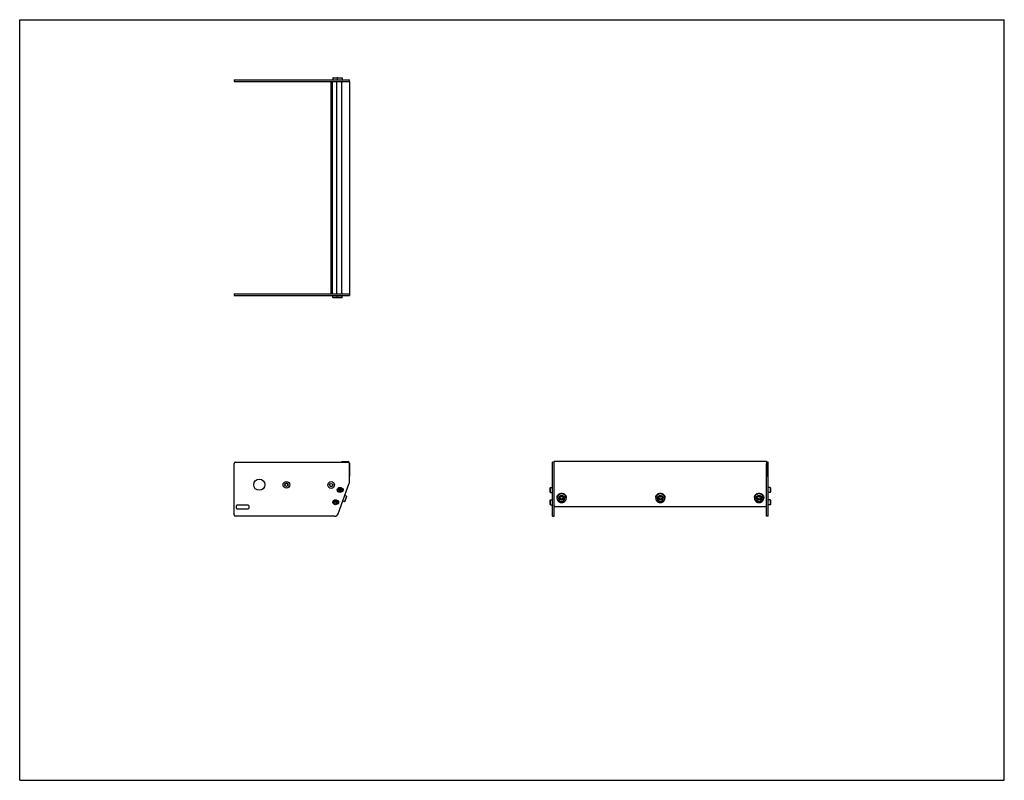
# Model space of a CAD drawing. Header units: inches. Extents: x 0 to 66, y 0 to 51.
import ezdxf

# ---------------------------------------------------------------- set-up
doc = ezdxf.new("R2010")
doc.units = ezdxf.units.IN
doc.header["$LTSCALE"] = 3.63
doc.header["$MEASUREMENT"] = 0
doc.layers.get('0').update_dxf_attribs({"linetype": 'CONTINUOUS'})
for name, color, linetype in [('351200_DEFAULT_AS_MACHINED__BL0', 7, 'CONTINUOUS'), ('351201_BL1', 7, 'CONTINUOUS'), ('351202_WW_351202_14_BL5', 7, 'CONTINUOUS'), ('351203_WW_351203_14_BL8', 7, 'CONTINUOUS'), ('605279P_BL11', 7, 'CONTINUOUS'), ('605279P_BL13', 7, 'CONTINUOUS'), ('605279P_BL9', 7, 'CONTINUOUS'), ('9505XXM_950512M_BL2', 7, 'CONTINUOUS'), ('9505XXM_950512M_BL3', 7, 'CONTINUOUS'), ('9505XXM_950512M_BL6', 7, 'CONTINUOUS'), ('9505XXM_950512M_BL7', 7, 'CONTINUOUS'), ('9506XXM_950612M_BL10', 7, 'CONTINUOUS'), ('9506XXM_950612M_BL12', 7, 'CONTINUOUS'), ('9506XXM_950612M_BL4', 7, 'CONTINUOUS')]:
    doc.layers.add(name, color=color, linetype=linetype)

# ---------------------------------------------------------------- blocks, each defined once
blk = doc.blocks.new('351200_DEFAULT_AS_MACHINED__BL0', base_point=(25.103, 25.16))
at = {"layer": '351200_DEFAULT_AS_MACHINED__BL0', "color": 7, "linetype": 'CONTINUOUS'}
for p, q in [((14.38, 32.618), (21.664, 32.618)), ((14.38, 32.618), (14.38, 32.498)), ((14.38, 32.498), (22.1, 32.498)), ((22.1, 32.618), (22.1, 32.498)), ((14.38, 17.792), (14.38, 21.234)), ((14.47, 21.324), (22.01, 21.324)), ((22.1, 19.965), (22.1, 21.234)), ((35.706, 17.702), (35.706, 21.324)), ((35.826, 21.324), (35.706, 21.324)), ((35.826, 17.702), (35.826, 21.249)), ((21.342, 17.867), (22.095, 19.934)), ((21.584, 19.579), (21.596, 19.579)), ((21.584, 19.36), (21.596, 19.36)), ((21.285, 18.757), (21.297, 18.757)), ((21.285, 18.537), (21.297, 18.537)), ((14.505, 18.392), (14.505, 18.262)), ((15.32, 18.452), (14.565, 18.452)), ((14.565, 18.202), (15.32, 18.202)), ((15.38, 18.262), (15.38, 18.392)), ((21.107, 17.702), (14.47, 17.702)), ((35.706, 17.702), (35.826, 17.702))]:
    blk.add_line(p, q, dxfattribs=at)
for centre, radius in [((16.06, 19.819), 0.375), ((17.88, 19.813), 0.226), ((17.88, 19.813), 0.11), ((20.88, 19.802), 0.226), ((20.88, 19.802), 0.11)]:
    blk.add_circle(centre, radius, dxfattribs=at)
for centre, radius, start, end in [((14.47, 21.234), 0.09, 90, 180), ((22.01, 21.234), 0.09, 0, 90), ((22.01, 19.965), 0.09, 340, 360), ((21.596, 19.469), 0.11, 270, 90), ((21.297, 18.647), 0.11, 270, 90), ((14.565, 18.392), 0.06, 90, 180), ((14.565, 18.262), 0.06, 180, 270), ((15.32, 18.392), 0.06, 0, 90), ((15.32, 18.262), 0.06, 270, 360), ((21.107, 17.952), 0.25, 270, 340), ((14.47, 17.792), 0.09, 180, 270)]:
    blk.add_arc(centre, radius, start, end, dxfattribs=at)
blk = doc.blocks.new('351201_BL1', base_point=(32.281, 32.338))
at = {"layer": '351201_BL1', "color": 7, "linetype": 'CONTINUOUS'}
for p, q in [((14.38, 46.974), (14.38, 46.854)), ((14.38, 46.974), (22.1, 46.974)), ((22.1, 46.854), (22.1, 46.974)), ((14.38, 46.854), (21.664, 46.854)), ((50.182, 21.324), (50.062, 21.324)), ((50.062, 17.701), (50.062, 21.249)), ((50.182, 17.701), (50.182, 21.324)), ((15.32, 18.451), (14.565, 18.451)), ((21.107, 17.701), (14.47, 17.701)), ((50.182, 17.701), (50.062, 17.701))]:
    blk.add_line(p, q, dxfattribs=at)
for centre, start, end in [((17.88, 19.812), 0, 180), ((20.88, 19.812), 182.53389, 357.3372)]:
    blk.add_arc(centre, 0.11, start, end, dxfattribs=at)
blk = doc.blocks.new('9505XXM_950512M_BL2', base_point=(28.349, 25.489))
at = {"layer": '9505XXM_950512M_BL2', "color": 7, "linetype": 'CONTINUOUS'}
for p, q in [((20.991, 32.38), (20.991, 32.498)), ((21.29, 32.38), (20.991, 32.38)), ((21.011, 32.36), (20.991, 32.38)), ((21.306, 32.36), (21.011, 32.36)), ((21.306, 32.36), (21.308, 32.362)), ((21.093, 18.664), (21.141, 18.713)), ((21.111, 18.599), (21.093, 18.664)), ((21.177, 18.581), (21.111, 18.599)), ((21.141, 18.713), (21.206, 18.695)), ((21.224, 18.63), (21.177, 18.581)), ((21.206, 18.695), (21.224, 18.63)), ((35.568, 18.795), (35.588, 18.814)), ((35.568, 18.499), (35.568, 18.795)), ((35.568, 18.499), (35.588, 18.48)), ((35.588, 18.48), (35.588, 18.814)), ((35.588, 18.814), (35.706, 18.814)), ((35.588, 18.48), (35.706, 18.48))]:
    blk.add_line(p, q, dxfattribs=at)
for radius in [0.167, 0.148, 0.0682]:
    blk.add_circle((21.159, 18.647), radius, dxfattribs=at)
blk = doc.blocks.new('9505XXM_950512M_BL3', base_point=(28.498, 25.9))
at = {"layer": '9505XXM_950512M_BL3', "color": 7, "linetype": 'CONTINUOUS'}
for p, q in [((21.29, 32.38), (21.29, 32.498)), ((21.625, 32.38), (21.29, 32.38)), ((21.31, 32.36), (21.29, 32.38)), ((21.605, 32.36), (21.31, 32.36)), ((21.605, 32.36), (21.625, 32.38)), ((21.625, 32.38), (21.625, 32.498)), ((21.39, 19.476), (21.43, 19.531)), ((21.418, 19.414), (21.39, 19.476)), ((21.486, 19.407), (21.418, 19.414)), ((21.43, 19.531), (21.497, 19.525)), ((21.526, 19.463), (21.486, 19.407)), ((21.497, 19.525), (21.526, 19.463)), ((35.568, 19.617), (35.588, 19.637)), ((35.568, 19.322), (35.568, 19.617)), ((35.568, 19.322), (35.588, 19.302)), ((35.588, 19.302), (35.588, 19.637)), ((35.588, 19.637), (35.706, 19.637)), ((35.588, 19.302), (35.706, 19.302))]:
    blk.add_line(p, q, dxfattribs=at)
for radius in [0.167, 0.148, 0.0682]:
    blk.add_circle((21.458, 19.469), radius, dxfattribs=at)
blk = doc.blocks.new('9506XXM_950612M_BL4', base_point=(29.088, 18.892))
at = {"layer": '9506XXM_950612M_BL4', "color": 7, "linetype": 'CONTINUOUS'}
for p, q in [((21.763, 18.683), (21.654, 18.723)), ((21.898, 19.053), (21.763, 18.683)), ((21.788, 18.695), (21.763, 18.683)), ((21.898, 19.053), (21.788, 19.093)), ((21.91, 19.028), (21.788, 18.695)), ((21.91, 19.028), (21.898, 19.053)), ((36.129, 18.868), (36.129, 18.915)), ((36.24, 18.835), (36.259, 18.919)), ((36.307, 18.778), (36.24, 18.835)), ((36.247, 18.869), (36.307, 18.818)), ((36.259, 18.919), (36.346, 18.945)), ((36.307, 18.818), (36.393, 18.844)), ((36.307, 18.778), (36.307, 18.818)), ((36.393, 18.804), (36.307, 18.778)), ((36.346, 18.945), (36.413, 18.887)), ((36.405, 18.894), (36.393, 18.844)), ((36.413, 18.887), (36.393, 18.804)), ((36.393, 18.804), (36.393, 18.844)), ((36.523, 18.868), (36.523, 18.915))]:
    blk.add_line(p, q, dxfattribs=at)
for centre, start, end in [((36.304, 18.915), 166.80005, 179.98872), ((36.304, 18.868), 166.80001, 179.9898), ((36.349, 18.868), 346.80001, 359.9898)]:
    blk.add_arc(centre, 0.174, start, end, dxfattribs=at)
for points, knots in [([(36.129, 18.868), (36.129, 18.862), (36.13, 18.854), (36.131, 18.843), (36.133, 18.832), (36.136, 18.818), (36.142, 18.802), (36.149, 18.786), (36.158, 18.771), (36.168, 18.757), (36.179, 18.744), (36.192, 18.732), (36.206, 18.721), (36.221, 18.712), (36.236, 18.703), (36.253, 18.696), (36.27, 18.691), (36.287, 18.686), (36.305, 18.684), (36.323, 18.683), (36.341, 18.683), (36.359, 18.685), (36.376, 18.689), (36.394, 18.694), (36.41, 18.7), (36.426, 18.708), (36.441, 18.718), (36.455, 18.728), (36.468, 18.74), (36.48, 18.752), (36.491, 18.766), (36.5, 18.781), (36.508, 18.796), (36.514, 18.812), (36.517, 18.823), (36.518, 18.828)], [0, 0, 0, 0, 0.030205, 0.045323, 0.060454, 0.09076, 0.12116, 0.151681, 0.182344, 0.213168, 0.244162, 0.275333, 0.306679, 0.338196, 0.36987, 0.401685, 0.43362, 0.46565, 0.497747, 0.529881, 0.562021, 0.594135, 0.626193, 0.658167, 0.690029, 0.721758, 0.753335, 0.784746, 0.815982, 0.847042, 0.877928, 0.908648, 0.939219, 0.969669, 1, 1, 1, 1]), ([(36.134, 18.955), (36.135, 18.96), (36.138, 18.971), (36.145, 18.987), (36.152, 19.003), (36.162, 19.017), (36.172, 19.031), (36.184, 19.043), (36.197, 19.055), (36.211, 19.066), (36.226, 19.075), (36.242, 19.083), (36.259, 19.089), (36.276, 19.094), (36.294, 19.098), (36.312, 19.1), (36.33, 19.1), (36.348, 19.099), (36.365, 19.097), (36.383, 19.093), (36.4, 19.087), (36.416, 19.08), (36.432, 19.072), (36.447, 19.062), (36.46, 19.051), (36.473, 19.039), (36.484, 19.026), (36.494, 19.012), (36.503, 18.997), (36.51, 18.981), (36.516, 18.965), (36.519, 18.952), (36.521, 18.94), (36.523, 18.929), (36.523, 18.921), (36.523, 18.915)], [0, 0, 0, 0, 0.030331, 0.060781, 0.091352, 0.122072, 0.152959, 0.184018, 0.215254, 0.246665, 0.278242, 0.309971, 0.341834, 0.373807, 0.405865, 0.437979, 0.470119, 0.502253, 0.53435, 0.56638, 0.598315, 0.63013, 0.661804, 0.693321, 0.724667, 0.755838, 0.786832, 0.817655, 0.848319, 0.87884, 0.90924, 0.939546, 0.954677, 0.969795, 1, 1, 1, 1]), ([(36.523, 18.868), (36.523, 18.874), (36.523, 18.882), (36.521, 18.893), (36.519, 18.904), (36.516, 18.918), (36.51, 18.934), (36.503, 18.95), (36.494, 18.965), (36.484, 18.979), (36.473, 18.992), (36.46, 19.004), (36.447, 19.015), (36.432, 19.024), (36.416, 19.033), (36.4, 19.04), (36.383, 19.045), (36.365, 19.05), (36.348, 19.052), (36.33, 19.053), (36.312, 19.053), (36.294, 19.051), (36.276, 19.047), (36.259, 19.042), (36.242, 19.036), (36.226, 19.028), (36.211, 19.019), (36.197, 19.008), (36.184, 18.996), (36.172, 18.984), (36.162, 18.97), (36.152, 18.955), (36.145, 18.94), (36.138, 18.924), (36.135, 18.913), (36.134, 18.908)], [0, 0, 0, 0, 0.030205, 0.045323, 0.060454, 0.09076, 0.12116, 0.151681, 0.182344, 0.213168, 0.244162, 0.275333, 0.306679, 0.338196, 0.36987, 0.401685, 0.43362, 0.46565, 0.497747, 0.529881, 0.562021, 0.594135, 0.626193, 0.658167, 0.690029, 0.721758, 0.753335, 0.784746, 0.815982, 0.847042, 0.877928, 0.908648, 0.939219, 0.969669, 1, 1, 1, 1]), ([(36.153, 18.897), (36.152, 18.892), (36.15, 18.881), (36.149, 18.865), (36.149, 18.848), (36.151, 18.832), (36.155, 18.819), (36.158, 18.808), (36.162, 18.798), (36.168, 18.786), (36.177, 18.771), (36.187, 18.758), (36.198, 18.746), (36.211, 18.735), (36.225, 18.725), (36.239, 18.716), (36.255, 18.709), (36.271, 18.703), (36.288, 18.698), (36.305, 18.696), (36.323, 18.695), (36.34, 18.695), (36.357, 18.697), (36.374, 18.701), (36.391, 18.706), (36.407, 18.713), (36.422, 18.721), (36.436, 18.73), (36.449, 18.741), (36.461, 18.753), (36.472, 18.766), (36.481, 18.78), (36.489, 18.794), (36.495, 18.81), (36.498, 18.82), (36.499, 18.825)], [0, 0, 0, 0, 0.03032, 0.060609, 0.09088, 0.121182, 0.151553, 0.166779, 0.182035, 0.212639, 0.243401, 0.274337, 0.30546, 0.336773, 0.368274, 0.39995, 0.431787, 0.463761, 0.495844, 0.528005, 0.560209, 0.592421, 0.624604, 0.656723, 0.688746, 0.720642, 0.752388, 0.783963, 0.815354, 0.846555, 0.877568, 0.908399, 0.939065, 0.969597, 1, 1, 1, 1]), ([(36.499, 18.825), (36.5, 18.831), (36.502, 18.842), (36.504, 18.858), (36.503, 18.874), (36.501, 18.89), (36.498, 18.904), (36.494, 18.914), (36.49, 18.924), (36.484, 18.937), (36.476, 18.951), (36.466, 18.964), (36.454, 18.977), (36.442, 18.988), (36.428, 18.998), (36.413, 19.007), (36.397, 19.014), (36.381, 19.02), (36.364, 19.024), (36.347, 19.027), (36.33, 19.028), (36.312, 19.028), (36.295, 19.025), (36.278, 19.022), (36.262, 19.017), (36.246, 19.01), (36.231, 19.002), (36.216, 18.992), (36.203, 18.982), (36.191, 18.97), (36.181, 18.957), (36.171, 18.943), (36.164, 18.928), (36.157, 18.913), (36.154, 18.902), (36.153, 18.897)], [0, 0, 0, 0, 0.03032, 0.060609, 0.09088, 0.121182, 0.151553, 0.166779, 0.182035, 0.212639, 0.243401, 0.274337, 0.30546, 0.336773, 0.368274, 0.39995, 0.431787, 0.463761, 0.495844, 0.528005, 0.560209, 0.592421, 0.624604, 0.656723, 0.688746, 0.720642, 0.752388, 0.783963, 0.815354, 0.846555, 0.877568, 0.908399, 0.939065, 0.969597, 1, 1, 1, 1])]:
    blk.add_open_spline(points, degree=3, knots=knots, dxfattribs=at)
blk = doc.blocks.new('351202_WW_351202_14_BL5', base_point=(35.832, 32.611))
at = {"layer": '351202_WW_351202_14_BL5', "color": 7, "linetype": 'CONTINUOUS'}
for p, q in [((21.601, 32.68), (21.601, 46.791)), ((21.664, 46.854), (22.101, 46.854)), ((22.101, 46.854), (22.101, 32.618)), ((21.664, 32.618), (22.101, 32.618)), ((21.601, 21.366), (22.005, 21.366)), ((21.601, 21.366), (21.601, 21.324)), ((22.101, 21.27), (22.101, 20.383)), ((35.826, 20.35), (35.826, 21.366)), ((50.062, 21.366), (35.826, 21.366)), ((50.062, 21.366), (50.062, 20.35)), ((35.889, 18.369), (50, 18.369))]:
    blk.add_line(p, q, dxfattribs=at)
for centre, radius, start, end in [((21.664, 46.791), 0.0625, 90, 180), ((21.664, 32.68), 0.0625, 180, 270), ((22.005, 21.27), 0.096, 0, 90)]:
    blk.add_arc(centre, radius, start, end, dxfattribs=at)
for points, knots in [([(35.826, 18.428), (35.826, 18.422), (35.828, 18.41), (35.833, 18.4), (35.837, 18.395)], [0, 0, 0, 0, 0.496971, 1, 1, 1, 1]), ([(35.837, 18.395), (35.84, 18.391), (35.846, 18.384), (35.859, 18.375), (35.873, 18.37), (35.884, 18.369), (35.889, 18.369)], [0, 0, 0, 0, 0.245157, 0.494094, 0.746553, 1, 1, 1, 1]), ([(50, 18.369), (50.005, 18.369), (50.015, 18.37), (50.029, 18.375), (50.042, 18.384), (50.049, 18.391), (50.052, 18.395)], [0, 0, 0, 0, 0.253447, 0.505906, 0.754843, 1, 1, 1, 1]), ([(50.052, 18.395), (50.055, 18.4), (50.06, 18.41), (50.062, 18.422), (50.062, 18.428)], [0, 0, 0, 0, 0.503029, 1, 1, 1, 1])]:
    blk.add_open_spline(points, degree=3, knots=knots, dxfattribs=at)
blk = doc.blocks.new('9505XXM_950512M_BL6', base_point=(35.656, 32.796))
at = {"layer": '9505XXM_950512M_BL6', "color": 7, "linetype": 'CONTINUOUS'}
for p, q in [((21.011, 47.112), (20.991, 47.092)), ((20.991, 47.092), (20.991, 46.974)), ((20.991, 47.092), (21.29, 47.092)), ((21.011, 47.112), (21.306, 47.112)), ((21.306, 47.112), (21.308, 47.11)), ((50.3, 18.814), (50.182, 18.814)), ((50.32, 18.795), (50.3, 18.814)), ((50.3, 18.814), (50.3, 18.48)), ((50.32, 18.499), (50.3, 18.48)), ((50.32, 18.795), (50.32, 18.499)), ((50.3, 18.48), (50.182, 18.48))]:
    blk.add_line(p, q, dxfattribs=at)
blk = doc.blocks.new('9505XXM_950512M_BL7', base_point=(35.805, 33.207))
at = {"layer": '9505XXM_950512M_BL7', "color": 7, "linetype": 'CONTINUOUS'}
for p, q in [((21.31, 47.112), (21.29, 47.092)), ((21.29, 47.092), (21.29, 46.974)), ((21.29, 47.092), (21.625, 47.092)), ((21.31, 47.112), (21.605, 47.112)), ((21.605, 47.112), (21.625, 47.092)), ((21.625, 47.092), (21.625, 46.974)), ((50.3, 19.637), (50.182, 19.637)), ((50.3, 19.302), (50.182, 19.302)), ((50.32, 19.617), (50.3, 19.637)), ((50.3, 19.637), (50.3, 19.302)), ((50.32, 19.322), (50.3, 19.302)), ((50.32, 19.617), (50.32, 19.322))]:
    blk.add_line(p, q, dxfattribs=at)
blk = doc.blocks.new('351203_WW_351203_14_BL8', base_point=(35.468, 32.608))
at = {"layer": '351203_WW_351203_14_BL8', "color": 7, "linetype": 'CONTINUOUS'}
for p, q in [((20.873, 32.618), (20.873, 46.854)), ((20.971, 32.618), (20.971, 46.854)), ((21.253, 32.618), (21.253, 46.854)), ((35.826, 18.362), (50.062, 18.362))]:
    blk.add_line(p, q, dxfattribs=at)
blk = doc.blocks.new('605279P_BL9', base_point=(36.326, 18.936))
at = {"layer": '605279P_BL9', "color": 7, "linetype": 'CONTINUOUS'}
for p, q in [((36.016, 18.956), (36.016, 18.915)), ((36.636, 18.956), (36.636, 18.915))]:
    blk.add_line(p, q, dxfattribs=at)
for points, knots in [([(36.016, 18.956), (36.016, 18.961), (36.016, 18.97), (36.018, 18.985), (36.019, 18.999), (36.023, 19.018), (36.029, 19.041), (36.038, 19.063), (36.046, 19.081), (36.055, 19.098), (36.068, 19.118), (36.086, 19.141), (36.107, 19.163), (36.129, 19.182), (36.154, 19.199), (36.18, 19.214), (36.207, 19.226), (36.236, 19.235), (36.266, 19.242), (36.296, 19.247), (36.316, 19.247), (36.326, 19.247)], [0, 0, 0, 0, 0.03028, 0.060569, 0.090877, 0.121214, 0.181989, 0.242981, 0.273586, 0.304267, 0.365856, 0.427801, 0.490122, 0.552823, 0.615896, 0.679315, 0.743047, 0.807042, 0.871239, 0.935592, 1, 1, 1, 1]), ([(36.326, 19.206), (36.316, 19.206), (36.296, 19.206), (36.266, 19.201), (36.236, 19.194), (36.207, 19.185), (36.18, 19.173), (36.154, 19.158), (36.129, 19.141), (36.107, 19.122), (36.086, 19.1), (36.068, 19.077), (36.055, 19.057), (36.046, 19.04), (36.038, 19.022), (36.029, 19), (36.023, 18.977), (36.019, 18.958), (36.018, 18.944), (36.016, 18.929), (36.016, 18.92), (36.016, 18.915)], [0, 0, 0, 0, 0.064408, 0.12876, 0.192958, 0.256953, 0.320684, 0.384103, 0.447176, 0.509877, 0.572198, 0.634143, 0.695732, 0.726413, 0.757019, 0.818011, 0.878786, 0.909123, 0.939431, 0.96972, 1, 1, 1, 1]), ([(36.326, 19.247), (36.336, 19.247), (36.357, 19.247), (36.387, 19.242), (36.416, 19.235), (36.445, 19.226), (36.472, 19.214), (36.499, 19.199), (36.523, 19.182), (36.546, 19.163), (36.566, 19.141), (36.584, 19.118), (36.597, 19.098), (36.607, 19.081), (36.615, 19.063), (36.623, 19.041), (36.629, 19.018), (36.633, 18.999), (36.635, 18.985), (36.636, 18.97), (36.636, 18.961), (36.636, 18.956)], [0, 0, 0, 0, 0.064408, 0.12876, 0.192958, 0.256953, 0.320684, 0.384103, 0.447176, 0.509877, 0.572198, 0.634143, 0.695732, 0.726413, 0.757019, 0.818011, 0.878786, 0.909123, 0.939431, 0.96972, 1, 1, 1, 1]), ([(36.636, 18.915), (36.636, 18.92), (36.636, 18.929), (36.635, 18.944), (36.633, 18.958), (36.629, 18.977), (36.623, 19), (36.615, 19.022), (36.607, 19.04), (36.597, 19.057), (36.584, 19.077), (36.566, 19.1), (36.546, 19.122), (36.523, 19.141), (36.499, 19.158), (36.472, 19.173), (36.445, 19.185), (36.416, 19.194), (36.387, 19.201), (36.357, 19.206), (36.336, 19.206), (36.326, 19.206)], [0, 0, 0, 0, 0.03028, 0.060569, 0.090877, 0.121214, 0.181989, 0.242981, 0.273586, 0.304267, 0.365856, 0.427801, 0.490122, 0.552823, 0.615896, 0.679315, 0.743047, 0.807042, 0.871239, 0.935592, 1, 1, 1, 1]), ([(36.016, 18.915), (36.016, 18.91), (36.016, 18.901), (36.018, 18.887), (36.019, 18.872), (36.023, 18.854), (36.029, 18.83), (36.038, 18.808), (36.046, 18.791), (36.055, 18.773), (36.068, 18.753), (36.086, 18.73), (36.107, 18.709), (36.129, 18.69), (36.154, 18.673), (36.18, 18.658), (36.207, 18.646), (36.236, 18.636), (36.266, 18.629), (36.296, 18.625), (36.316, 18.624), (36.326, 18.624)], [0, 0, 0, 0, 0.03028, 0.060569, 0.090877, 0.121214, 0.181989, 0.242981, 0.273586, 0.304267, 0.365856, 0.427801, 0.490122, 0.552823, 0.615896, 0.679315, 0.743047, 0.807042, 0.871239, 0.935592, 1, 1, 1, 1]), ([(36.326, 18.624), (36.336, 18.624), (36.357, 18.625), (36.387, 18.629), (36.416, 18.636), (36.445, 18.646), (36.472, 18.658), (36.499, 18.673), (36.523, 18.69), (36.546, 18.709), (36.566, 18.73), (36.584, 18.753), (36.597, 18.773), (36.607, 18.791), (36.615, 18.808), (36.623, 18.83), (36.629, 18.854), (36.633, 18.872), (36.635, 18.887), (36.636, 18.901), (36.636, 18.91), (36.636, 18.915)], [0, 0, 0, 0, 0.064408, 0.12876, 0.192958, 0.256953, 0.320684, 0.384103, 0.447176, 0.509877, 0.572198, 0.634143, 0.695732, 0.726413, 0.757019, 0.818011, 0.878786, 0.909123, 0.939431, 0.96972, 1, 1, 1, 1])]:
    blk.add_open_spline(points, degree=3, knots=knots, dxfattribs=at)
blk = doc.blocks.new('9506XXM_950612M_BL10', base_point=(42.944, 18.892))
at = {"layer": '9506XXM_950612M_BL10', "color": 7, "linetype": 'CONTINUOUS'}
for p, q in [((42.747, 18.868), (42.747, 18.915)), ((42.858, 18.835), (42.877, 18.919)), ((42.925, 18.778), (42.858, 18.835)), ((42.865, 18.869), (42.925, 18.818)), ((42.877, 18.919), (42.964, 18.945)), ((42.925, 18.818), (43.011, 18.844)), ((42.925, 18.778), (42.925, 18.818)), ((43.011, 18.804), (42.925, 18.778)), ((42.964, 18.945), (43.031, 18.887)), ((43.023, 18.894), (43.011, 18.844)), ((43.031, 18.887), (43.011, 18.804)), ((43.011, 18.804), (43.011, 18.844)), ((43.141, 18.868), (43.141, 18.915))]:
    blk.add_line(p, q, dxfattribs=at)
for centre, start, end in [((42.922, 18.915), 166.80005, 179.98872), ((42.922, 18.868), 166.80001, 179.9898), ((42.967, 18.868), 346.80001, 359.9898)]:
    blk.add_arc(centre, 0.174, start, end, dxfattribs=at)
for points, knots in [([(42.747, 18.868), (42.747, 18.862), (42.748, 18.854), (42.749, 18.843), (42.751, 18.832), (42.754, 18.818), (42.76, 18.802), (42.767, 18.786), (42.776, 18.771), (42.786, 18.757), (42.797, 18.744), (42.81, 18.732), (42.824, 18.721), (42.839, 18.712), (42.854, 18.703), (42.871, 18.696), (42.888, 18.691), (42.905, 18.686), (42.923, 18.684), (42.941, 18.683), (42.959, 18.683), (42.977, 18.685), (42.994, 18.689), (43.012, 18.694), (43.028, 18.7), (43.044, 18.708), (43.059, 18.718), (43.073, 18.728), (43.086, 18.74), (43.098, 18.752), (43.109, 18.766), (43.118, 18.781), (43.126, 18.796), (43.132, 18.812), (43.135, 18.823), (43.136, 18.828)], [0, 0, 0, 0, 0.030205, 0.045323, 0.060454, 0.09076, 0.12116, 0.151681, 0.182344, 0.213168, 0.244162, 0.275333, 0.306679, 0.338196, 0.36987, 0.401685, 0.43362, 0.46565, 0.497747, 0.529881, 0.562021, 0.594135, 0.626193, 0.658167, 0.690029, 0.721758, 0.753335, 0.784746, 0.815982, 0.847042, 0.877928, 0.908648, 0.939219, 0.969669, 1, 1, 1, 1]), ([(42.752, 18.955), (42.753, 18.96), (42.756, 18.971), (42.763, 18.987), (42.77, 19.003), (42.78, 19.017), (42.79, 19.031), (42.802, 19.043), (42.815, 19.055), (42.829, 19.066), (42.844, 19.075), (42.86, 19.083), (42.877, 19.089), (42.894, 19.094), (42.912, 19.098), (42.93, 19.1), (42.948, 19.1), (42.966, 19.099), (42.983, 19.097), (43.001, 19.093), (43.018, 19.087), (43.034, 19.08), (43.05, 19.072), (43.065, 19.062), (43.078, 19.051), (43.091, 19.039), (43.102, 19.026), (43.112, 19.012), (43.121, 18.997), (43.128, 18.981), (43.134, 18.965), (43.137, 18.952), (43.139, 18.94), (43.141, 18.929), (43.141, 18.921), (43.141, 18.915)], [0, 0, 0, 0, 0.030331, 0.060781, 0.091352, 0.122072, 0.152959, 0.184018, 0.215254, 0.246665, 0.278242, 0.309971, 0.341834, 0.373807, 0.405865, 0.437979, 0.470119, 0.502253, 0.53435, 0.56638, 0.598315, 0.63013, 0.661804, 0.693321, 0.724667, 0.755838, 0.786832, 0.817655, 0.848319, 0.87884, 0.90924, 0.939546, 0.954677, 0.969795, 1, 1, 1, 1]), ([(43.141, 18.868), (43.141, 18.874), (43.141, 18.882), (43.139, 18.893), (43.137, 18.904), (43.134, 18.918), (43.128, 18.934), (43.121, 18.95), (43.112, 18.965), (43.102, 18.979), (43.091, 18.992), (43.078, 19.004), (43.065, 19.015), (43.05, 19.024), (43.034, 19.033), (43.018, 19.04), (43.001, 19.045), (42.983, 19.05), (42.966, 19.052), (42.948, 19.053), (42.93, 19.053), (42.912, 19.051), (42.894, 19.047), (42.877, 19.042), (42.86, 19.036), (42.844, 19.028), (42.829, 19.019), (42.815, 19.008), (42.802, 18.996), (42.79, 18.984), (42.78, 18.97), (42.77, 18.955), (42.763, 18.94), (42.756, 18.924), (42.753, 18.913), (42.752, 18.908)], [0, 0, 0, 0, 0.030205, 0.045323, 0.060454, 0.09076, 0.12116, 0.151681, 0.182344, 0.213168, 0.244162, 0.275333, 0.306679, 0.338196, 0.36987, 0.401685, 0.43362, 0.46565, 0.497747, 0.529881, 0.562021, 0.594135, 0.626193, 0.658167, 0.690029, 0.721758, 0.753335, 0.784746, 0.815982, 0.847042, 0.877928, 0.908648, 0.939219, 0.969669, 1, 1, 1, 1]), ([(42.771, 18.897), (42.77, 18.892), (42.768, 18.881), (42.767, 18.865), (42.767, 18.848), (42.769, 18.832), (42.773, 18.819), (42.776, 18.808), (42.78, 18.798), (42.786, 18.786), (42.795, 18.771), (42.805, 18.758), (42.816, 18.746), (42.829, 18.735), (42.843, 18.725), (42.857, 18.716), (42.873, 18.709), (42.889, 18.703), (42.906, 18.698), (42.923, 18.696), (42.941, 18.695), (42.958, 18.695), (42.975, 18.697), (42.992, 18.701), (43.009, 18.706), (43.025, 18.713), (43.04, 18.721), (43.054, 18.73), (43.067, 18.741), (43.079, 18.753), (43.09, 18.766), (43.099, 18.78), (43.107, 18.794), (43.113, 18.81), (43.116, 18.82), (43.117, 18.825)], [0, 0, 0, 0, 0.03032, 0.060609, 0.09088, 0.121182, 0.151553, 0.166779, 0.182035, 0.212639, 0.243401, 0.274337, 0.30546, 0.336773, 0.368274, 0.39995, 0.431787, 0.463761, 0.495844, 0.528005, 0.560209, 0.592421, 0.624604, 0.656723, 0.688746, 0.720642, 0.752388, 0.783963, 0.815354, 0.846555, 0.877568, 0.908399, 0.939065, 0.969597, 1, 1, 1, 1]), ([(43.117, 18.825), (43.118, 18.831), (43.12, 18.842), (43.122, 18.858), (43.121, 18.874), (43.119, 18.89), (43.116, 18.904), (43.112, 18.914), (43.108, 18.924), (43.102, 18.937), (43.094, 18.951), (43.084, 18.964), (43.072, 18.977), (43.06, 18.988), (43.046, 18.998), (43.031, 19.007), (43.015, 19.014), (42.999, 19.02), (42.982, 19.024), (42.965, 19.027), (42.948, 19.028), (42.93, 19.028), (42.913, 19.025), (42.896, 19.022), (42.88, 19.017), (42.864, 19.01), (42.849, 19.002), (42.834, 18.992), (42.821, 18.982), (42.809, 18.97), (42.799, 18.957), (42.789, 18.943), (42.782, 18.928), (42.775, 18.913), (42.772, 18.902), (42.771, 18.897)], [0, 0, 0, 0, 0.03032, 0.060609, 0.09088, 0.121182, 0.151553, 0.166779, 0.182035, 0.212639, 0.243401, 0.274337, 0.30546, 0.336773, 0.368274, 0.39995, 0.431787, 0.463761, 0.495844, 0.528005, 0.560209, 0.592421, 0.624604, 0.656723, 0.688746, 0.720642, 0.752388, 0.783963, 0.815354, 0.846555, 0.877568, 0.908399, 0.939065, 0.969597, 1, 1, 1, 1])]:
    blk.add_open_spline(points, degree=3, knots=knots, dxfattribs=at)
blk = doc.blocks.new('605279P_BL11', base_point=(42.944, 18.936))
at = {"layer": '605279P_BL11', "color": 7, "linetype": 'CONTINUOUS'}
for p, q in [((42.634, 18.956), (42.634, 18.915)), ((43.254, 18.956), (43.254, 18.915))]:
    blk.add_line(p, q, dxfattribs=at)
for points, knots in [([(42.634, 18.956), (42.634, 18.961), (42.634, 18.97), (42.636, 18.985), (42.637, 18.999), (42.641, 19.018), (42.647, 19.041), (42.656, 19.063), (42.664, 19.081), (42.673, 19.098), (42.686, 19.118), (42.704, 19.141), (42.725, 19.163), (42.747, 19.182), (42.772, 19.199), (42.798, 19.214), (42.825, 19.226), (42.854, 19.235), (42.884, 19.242), (42.914, 19.247), (42.934, 19.247), (42.944, 19.247)], [0, 0, 0, 0, 0.03028, 0.060569, 0.090877, 0.121214, 0.181989, 0.242981, 0.273586, 0.304267, 0.365856, 0.427801, 0.490122, 0.552823, 0.615896, 0.679315, 0.743047, 0.807042, 0.871239, 0.935592, 1, 1, 1, 1]), ([(42.944, 19.206), (42.934, 19.206), (42.914, 19.206), (42.884, 19.201), (42.854, 19.194), (42.825, 19.185), (42.798, 19.173), (42.772, 19.158), (42.747, 19.141), (42.725, 19.122), (42.704, 19.1), (42.686, 19.077), (42.673, 19.057), (42.664, 19.04), (42.656, 19.022), (42.647, 19), (42.641, 18.977), (42.637, 18.958), (42.636, 18.944), (42.634, 18.929), (42.634, 18.92), (42.634, 18.915)], [0, 0, 0, 0, 0.064408, 0.12876, 0.192958, 0.256953, 0.320684, 0.384103, 0.447176, 0.509877, 0.572198, 0.634143, 0.695732, 0.726413, 0.757019, 0.818011, 0.878786, 0.909123, 0.939431, 0.96972, 1, 1, 1, 1]), ([(42.944, 19.247), (42.954, 19.247), (42.975, 19.247), (43.005, 19.242), (43.034, 19.235), (43.063, 19.226), (43.09, 19.214), (43.117, 19.199), (43.141, 19.182), (43.164, 19.163), (43.184, 19.141), (43.202, 19.118), (43.215, 19.098), (43.225, 19.081), (43.233, 19.063), (43.241, 19.041), (43.247, 19.018), (43.251, 18.999), (43.253, 18.985), (43.254, 18.97), (43.254, 18.961), (43.254, 18.956)], [0, 0, 0, 0, 0.064408, 0.12876, 0.192958, 0.256953, 0.320684, 0.384103, 0.447176, 0.509877, 0.572198, 0.634143, 0.695732, 0.726413, 0.757019, 0.818011, 0.878786, 0.909123, 0.939431, 0.96972, 1, 1, 1, 1]), ([(43.254, 18.915), (43.254, 18.92), (43.254, 18.929), (43.253, 18.944), (43.251, 18.958), (43.247, 18.977), (43.241, 19), (43.233, 19.022), (43.225, 19.04), (43.215, 19.057), (43.202, 19.077), (43.184, 19.1), (43.164, 19.122), (43.141, 19.141), (43.117, 19.158), (43.09, 19.173), (43.063, 19.185), (43.034, 19.194), (43.005, 19.201), (42.975, 19.206), (42.954, 19.206), (42.944, 19.206)], [0, 0, 0, 0, 0.03028, 0.060569, 0.090877, 0.121214, 0.181989, 0.242981, 0.273586, 0.304267, 0.365856, 0.427801, 0.490122, 0.552823, 0.615896, 0.679315, 0.743047, 0.807042, 0.871239, 0.935592, 1, 1, 1, 1]), ([(42.634, 18.915), (42.634, 18.91), (42.634, 18.901), (42.636, 18.887), (42.637, 18.872), (42.641, 18.854), (42.647, 18.83), (42.656, 18.808), (42.664, 18.791), (42.673, 18.773), (42.686, 18.753), (42.704, 18.73), (42.725, 18.709), (42.747, 18.69), (42.772, 18.673), (42.798, 18.658), (42.825, 18.646), (42.854, 18.636), (42.884, 18.629), (42.914, 18.625), (42.934, 18.624), (42.944, 18.624)], [0, 0, 0, 0, 0.03028, 0.060569, 0.090877, 0.121214, 0.181989, 0.242981, 0.273586, 0.304267, 0.365856, 0.427801, 0.490122, 0.552823, 0.615896, 0.679315, 0.743047, 0.807042, 0.871239, 0.935592, 1, 1, 1, 1]), ([(42.944, 18.624), (42.954, 18.624), (42.975, 18.625), (43.005, 18.629), (43.034, 18.636), (43.063, 18.646), (43.09, 18.658), (43.117, 18.673), (43.141, 18.69), (43.164, 18.709), (43.184, 18.73), (43.202, 18.753), (43.215, 18.773), (43.225, 18.791), (43.233, 18.808), (43.241, 18.83), (43.247, 18.854), (43.251, 18.872), (43.253, 18.887), (43.254, 18.901), (43.254, 18.91), (43.254, 18.915)], [0, 0, 0, 0, 0.064408, 0.12876, 0.192958, 0.256953, 0.320684, 0.384103, 0.447176, 0.509877, 0.572198, 0.634143, 0.695732, 0.726413, 0.757019, 0.818011, 0.878786, 0.909123, 0.939431, 0.96972, 1, 1, 1, 1])]:
    blk.add_open_spline(points, degree=3, knots=knots, dxfattribs=at)
blk = doc.blocks.new('9506XXM_950612M_BL12', base_point=(49.562, 18.892))
at = {"layer": '9506XXM_950612M_BL12', "color": 7, "linetype": 'CONTINUOUS'}
for p, q in [((49.365, 18.868), (49.365, 18.915)), ((49.476, 18.835), (49.495, 18.919)), ((49.543, 18.778), (49.476, 18.835)), ((49.483, 18.869), (49.543, 18.818)), ((49.495, 18.919), (49.582, 18.945)), ((49.543, 18.818), (49.629, 18.844)), ((49.543, 18.778), (49.543, 18.818)), ((49.629, 18.804), (49.543, 18.778)), ((49.582, 18.945), (49.649, 18.887)), ((49.641, 18.894), (49.629, 18.844)), ((49.649, 18.887), (49.629, 18.804)), ((49.629, 18.804), (49.629, 18.844)), ((49.759, 18.868), (49.759, 18.915))]:
    blk.add_line(p, q, dxfattribs=at)
for centre, start, end in [((49.54, 18.915), 166.80005, 179.98872), ((49.54, 18.868), 166.80001, 179.9898), ((49.585, 18.868), 346.80001, 359.9898)]:
    blk.add_arc(centre, 0.174, start, end, dxfattribs=at)
for points, knots in [([(49.365, 18.868), (49.365, 18.862), (49.366, 18.854), (49.367, 18.843), (49.369, 18.832), (49.372, 18.818), (49.378, 18.802), (49.385, 18.786), (49.394, 18.771), (49.404, 18.757), (49.415, 18.744), (49.428, 18.732), (49.442, 18.721), (49.457, 18.712), (49.472, 18.703), (49.489, 18.696), (49.506, 18.691), (49.523, 18.686), (49.541, 18.684), (49.559, 18.683), (49.577, 18.683), (49.595, 18.685), (49.612, 18.689), (49.63, 18.694), (49.646, 18.7), (49.662, 18.708), (49.677, 18.718), (49.691, 18.728), (49.704, 18.74), (49.716, 18.752), (49.727, 18.766), (49.736, 18.781), (49.744, 18.796), (49.75, 18.812), (49.753, 18.823), (49.754, 18.828)], [0, 0, 0, 0, 0.030205, 0.045323, 0.060454, 0.09076, 0.12116, 0.151681, 0.182344, 0.213168, 0.244162, 0.275333, 0.306679, 0.338196, 0.36987, 0.401685, 0.43362, 0.46565, 0.497747, 0.529881, 0.562021, 0.594135, 0.626193, 0.658167, 0.690029, 0.721758, 0.753335, 0.784746, 0.815982, 0.847042, 0.877928, 0.908648, 0.939219, 0.969669, 1, 1, 1, 1]), ([(49.37, 18.955), (49.371, 18.96), (49.374, 18.971), (49.381, 18.987), (49.388, 19.003), (49.398, 19.017), (49.408, 19.031), (49.42, 19.043), (49.433, 19.055), (49.447, 19.066), (49.462, 19.075), (49.478, 19.083), (49.495, 19.089), (49.512, 19.094), (49.53, 19.098), (49.548, 19.1), (49.566, 19.1), (49.584, 19.099), (49.601, 19.097), (49.619, 19.093), (49.636, 19.087), (49.652, 19.08), (49.668, 19.072), (49.683, 19.062), (49.696, 19.051), (49.709, 19.039), (49.72, 19.026), (49.73, 19.012), (49.739, 18.997), (49.746, 18.981), (49.752, 18.965), (49.755, 18.952), (49.757, 18.94), (49.759, 18.929), (49.759, 18.921), (49.759, 18.915)], [0, 0, 0, 0, 0.030331, 0.060781, 0.091352, 0.122072, 0.152959, 0.184018, 0.215254, 0.246665, 0.278242, 0.309971, 0.341834, 0.373807, 0.405865, 0.437979, 0.470119, 0.502253, 0.53435, 0.56638, 0.598315, 0.63013, 0.661804, 0.693321, 0.724667, 0.755838, 0.786832, 0.817655, 0.848319, 0.87884, 0.90924, 0.939546, 0.954677, 0.969795, 1, 1, 1, 1]), ([(49.759, 18.868), (49.759, 18.874), (49.759, 18.882), (49.757, 18.893), (49.755, 18.904), (49.752, 18.918), (49.746, 18.934), (49.739, 18.95), (49.73, 18.965), (49.72, 18.979), (49.709, 18.992), (49.696, 19.004), (49.683, 19.015), (49.668, 19.024), (49.652, 19.033), (49.636, 19.04), (49.619, 19.045), (49.601, 19.05), (49.584, 19.052), (49.566, 19.053), (49.548, 19.053), (49.53, 19.051), (49.512, 19.047), (49.495, 19.042), (49.478, 19.036), (49.462, 19.028), (49.447, 19.019), (49.433, 19.008), (49.42, 18.996), (49.408, 18.984), (49.398, 18.97), (49.388, 18.955), (49.381, 18.94), (49.374, 18.924), (49.371, 18.913), (49.37, 18.908)], [0, 0, 0, 0, 0.030205, 0.045323, 0.060454, 0.09076, 0.12116, 0.151681, 0.182344, 0.213168, 0.244162, 0.275333, 0.306679, 0.338196, 0.36987, 0.401685, 0.43362, 0.46565, 0.497747, 0.529881, 0.562021, 0.594135, 0.626193, 0.658167, 0.690029, 0.721758, 0.753335, 0.784746, 0.815982, 0.847042, 0.877928, 0.908648, 0.939219, 0.969669, 1, 1, 1, 1]), ([(49.389, 18.897), (49.388, 18.892), (49.386, 18.881), (49.385, 18.865), (49.385, 18.848), (49.387, 18.832), (49.391, 18.819), (49.394, 18.808), (49.398, 18.798), (49.404, 18.786), (49.413, 18.771), (49.423, 18.758), (49.434, 18.746), (49.447, 18.735), (49.461, 18.725), (49.475, 18.716), (49.491, 18.709), (49.507, 18.703), (49.524, 18.698), (49.541, 18.696), (49.559, 18.695), (49.576, 18.695), (49.593, 18.697), (49.61, 18.701), (49.627, 18.706), (49.643, 18.713), (49.658, 18.721), (49.672, 18.73), (49.685, 18.741), (49.697, 18.753), (49.708, 18.766), (49.717, 18.78), (49.725, 18.794), (49.731, 18.81), (49.734, 18.82), (49.735, 18.825)], [0, 0, 0, 0, 0.03032, 0.060609, 0.09088, 0.121182, 0.151553, 0.166779, 0.182035, 0.212639, 0.243401, 0.274337, 0.30546, 0.336773, 0.368274, 0.39995, 0.431787, 0.463761, 0.495844, 0.528005, 0.560209, 0.592421, 0.624604, 0.656723, 0.688746, 0.720642, 0.752388, 0.783963, 0.815354, 0.846555, 0.877568, 0.908399, 0.939065, 0.969597, 1, 1, 1, 1]), ([(49.735, 18.825), (49.736, 18.831), (49.738, 18.842), (49.74, 18.858), (49.739, 18.874), (49.737, 18.89), (49.734, 18.904), (49.73, 18.914), (49.726, 18.924), (49.72, 18.937), (49.712, 18.951), (49.702, 18.964), (49.69, 18.977), (49.678, 18.988), (49.664, 18.998), (49.649, 19.007), (49.633, 19.014), (49.617, 19.02), (49.6, 19.024), (49.583, 19.027), (49.566, 19.028), (49.548, 19.028), (49.531, 19.025), (49.514, 19.022), (49.498, 19.017), (49.482, 19.01), (49.467, 19.002), (49.452, 18.992), (49.439, 18.982), (49.427, 18.97), (49.417, 18.957), (49.407, 18.943), (49.4, 18.928), (49.393, 18.913), (49.39, 18.902), (49.389, 18.897)], [0, 0, 0, 0, 0.03032, 0.060609, 0.09088, 0.121182, 0.151553, 0.166779, 0.182035, 0.212639, 0.243401, 0.274337, 0.30546, 0.336773, 0.368274, 0.39995, 0.431787, 0.463761, 0.495844, 0.528005, 0.560209, 0.592421, 0.624604, 0.656723, 0.688746, 0.720642, 0.752388, 0.783963, 0.815354, 0.846555, 0.877568, 0.908399, 0.939065, 0.969597, 1, 1, 1, 1])]:
    blk.add_open_spline(points, degree=3, knots=knots, dxfattribs=at)
blk = doc.blocks.new('605279P_BL13', base_point=(49.562, 18.936))
at = {"layer": '605279P_BL13', "color": 7, "linetype": 'CONTINUOUS'}
for p, q in [((49.252, 18.956), (49.252, 18.915)), ((49.872, 18.956), (49.872, 18.915))]:
    blk.add_line(p, q, dxfattribs=at)
for points, knots in [([(49.252, 18.956), (49.252, 18.961), (49.252, 18.97), (49.254, 18.985), (49.255, 18.999), (49.259, 19.018), (49.265, 19.041), (49.274, 19.063), (49.282, 19.081), (49.291, 19.098), (49.304, 19.118), (49.322, 19.141), (49.343, 19.163), (49.365, 19.182), (49.39, 19.199), (49.416, 19.214), (49.443, 19.226), (49.472, 19.235), (49.502, 19.242), (49.532, 19.247), (49.552, 19.247), (49.562, 19.247)], [0, 0, 0, 0, 0.03028, 0.060569, 0.090877, 0.121214, 0.181989, 0.242981, 0.273586, 0.304267, 0.365856, 0.427801, 0.490122, 0.552823, 0.615896, 0.679315, 0.743047, 0.807042, 0.871239, 0.935592, 1, 1, 1, 1]), ([(49.562, 19.206), (49.552, 19.206), (49.532, 19.206), (49.502, 19.201), (49.472, 19.194), (49.443, 19.185), (49.416, 19.173), (49.39, 19.158), (49.365, 19.141), (49.343, 19.122), (49.322, 19.1), (49.304, 19.077), (49.291, 19.057), (49.282, 19.04), (49.274, 19.022), (49.265, 19), (49.259, 18.977), (49.255, 18.958), (49.254, 18.944), (49.252, 18.929), (49.252, 18.92), (49.252, 18.915)], [0, 0, 0, 0, 0.064408, 0.12876, 0.192958, 0.256953, 0.320684, 0.384103, 0.447176, 0.509877, 0.572198, 0.634143, 0.695732, 0.726413, 0.757019, 0.818011, 0.878786, 0.909123, 0.939431, 0.96972, 1, 1, 1, 1]), ([(49.562, 19.247), (49.572, 19.247), (49.593, 19.247), (49.623, 19.242), (49.652, 19.235), (49.681, 19.226), (49.708, 19.214), (49.735, 19.199), (49.759, 19.182), (49.782, 19.163), (49.802, 19.141), (49.82, 19.118), (49.833, 19.098), (49.843, 19.081), (49.851, 19.063), (49.859, 19.041), (49.865, 19.018), (49.869, 18.999), (49.871, 18.985), (49.872, 18.97), (49.872, 18.961), (49.872, 18.956)], [0, 0, 0, 0, 0.064408, 0.12876, 0.192958, 0.256953, 0.320684, 0.384103, 0.447176, 0.509877, 0.572198, 0.634143, 0.695732, 0.726413, 0.757019, 0.818011, 0.878786, 0.909123, 0.939431, 0.96972, 1, 1, 1, 1]), ([(49.872, 18.915), (49.872, 18.92), (49.872, 18.929), (49.871, 18.944), (49.869, 18.958), (49.865, 18.977), (49.859, 19), (49.851, 19.022), (49.843, 19.04), (49.833, 19.057), (49.82, 19.077), (49.802, 19.1), (49.782, 19.122), (49.759, 19.141), (49.735, 19.158), (49.708, 19.173), (49.681, 19.185), (49.652, 19.194), (49.623, 19.201), (49.593, 19.206), (49.572, 19.206), (49.562, 19.206)], [0, 0, 0, 0, 0.03028, 0.060569, 0.090877, 0.121214, 0.181989, 0.242981, 0.273586, 0.304267, 0.365856, 0.427801, 0.490122, 0.552823, 0.615896, 0.679315, 0.743047, 0.807042, 0.871239, 0.935592, 1, 1, 1, 1]), ([(49.252, 18.915), (49.252, 18.91), (49.252, 18.901), (49.254, 18.887), (49.255, 18.872), (49.259, 18.854), (49.265, 18.83), (49.274, 18.808), (49.282, 18.791), (49.291, 18.773), (49.304, 18.753), (49.322, 18.73), (49.343, 18.709), (49.365, 18.69), (49.39, 18.673), (49.416, 18.658), (49.443, 18.646), (49.472, 18.636), (49.502, 18.629), (49.532, 18.625), (49.552, 18.624), (49.562, 18.624)], [0, 0, 0, 0, 0.03028, 0.060569, 0.090877, 0.121214, 0.181989, 0.242981, 0.273586, 0.304267, 0.365856, 0.427801, 0.490122, 0.552823, 0.615896, 0.679315, 0.743047, 0.807042, 0.871239, 0.935592, 1, 1, 1, 1]), ([(49.562, 18.624), (49.572, 18.624), (49.593, 18.625), (49.623, 18.629), (49.652, 18.636), (49.681, 18.646), (49.708, 18.658), (49.735, 18.673), (49.759, 18.69), (49.782, 18.709), (49.802, 18.73), (49.82, 18.753), (49.833, 18.773), (49.843, 18.791), (49.851, 18.808), (49.859, 18.83), (49.865, 18.854), (49.869, 18.872), (49.871, 18.887), (49.872, 18.901), (49.872, 18.91), (49.872, 18.915)], [0, 0, 0, 0, 0.064408, 0.12876, 0.192958, 0.256953, 0.320684, 0.384103, 0.447176, 0.509877, 0.572198, 0.634143, 0.695732, 0.726413, 0.757019, 0.818011, 0.878786, 0.909123, 0.939431, 0.96972, 1, 1, 1, 1])]:
    blk.add_open_spline(points, degree=3, knots=knots, dxfattribs=at)

msp = doc.modelspace()

# ---------------------------------------------------------------- linework, layer by layer
at = {"color": 7, "linetype": 'CONTINUOUS'}
for p, q in [((0, 0), (0, 51)), ((0, 51), (66, 51)), ((66, 0), (66, 51)), ((0, 0), (66, 0))]:
    msp.add_line(p, q, dxfattribs=at)

# ---------------------------------------------------------------- block references
at = {"layer": '351200_DEFAULT_AS_MACHINED__BL0'}
msp.add_blockref('351200_DEFAULT_AS_MACHINED__BL0', (25.103, 25.16), dxfattribs=at)
at = {"layer": '351201_BL1'}
msp.add_blockref('351201_BL1', (32.281, 32.338), dxfattribs=at)
at = {"layer": '351202_WW_351202_14_BL5'}
msp.add_blockref('351202_WW_351202_14_BL5', (35.832, 32.611), dxfattribs=at)
at = {"layer": '351203_WW_351203_14_BL8'}
msp.add_blockref('351203_WW_351203_14_BL8', (35.468, 32.608), dxfattribs=at)
at = {"layer": '605279P_BL11'}
msp.add_blockref('605279P_BL11', (42.944, 18.936), dxfattribs=at)
at = {"layer": '605279P_BL13'}
msp.add_blockref('605279P_BL13', (49.562, 18.936), dxfattribs=at)
at = {"layer": '605279P_BL9'}
msp.add_blockref('605279P_BL9', (36.326, 18.936), dxfattribs=at)
at = {"layer": '9505XXM_950512M_BL2'}
msp.add_blockref('9505XXM_950512M_BL2', (28.349, 25.489), dxfattribs=at)
at = {"layer": '9505XXM_950512M_BL3'}
msp.add_blockref('9505XXM_950512M_BL3', (28.498, 25.9), dxfattribs=at)
at = {"layer": '9505XXM_950512M_BL6'}
msp.add_blockref('9505XXM_950512M_BL6', (35.656, 32.796), dxfattribs=at)
at = {"layer": '9505XXM_950512M_BL7'}
msp.add_blockref('9505XXM_950512M_BL7', (35.805, 33.207), dxfattribs=at)
at = {"layer": '9506XXM_950612M_BL10'}
msp.add_blockref('9506XXM_950612M_BL10', (42.944, 18.892), dxfattribs=at)
at = {"layer": '9506XXM_950612M_BL12'}
msp.add_blockref('9506XXM_950612M_BL12', (49.562, 18.892), dxfattribs=at)
at = {"layer": '9506XXM_950612M_BL4'}
msp.add_blockref('9506XXM_950612M_BL4', (29.088, 18.892), dxfattribs=at)

doc.saveas('drawing.dxf')
